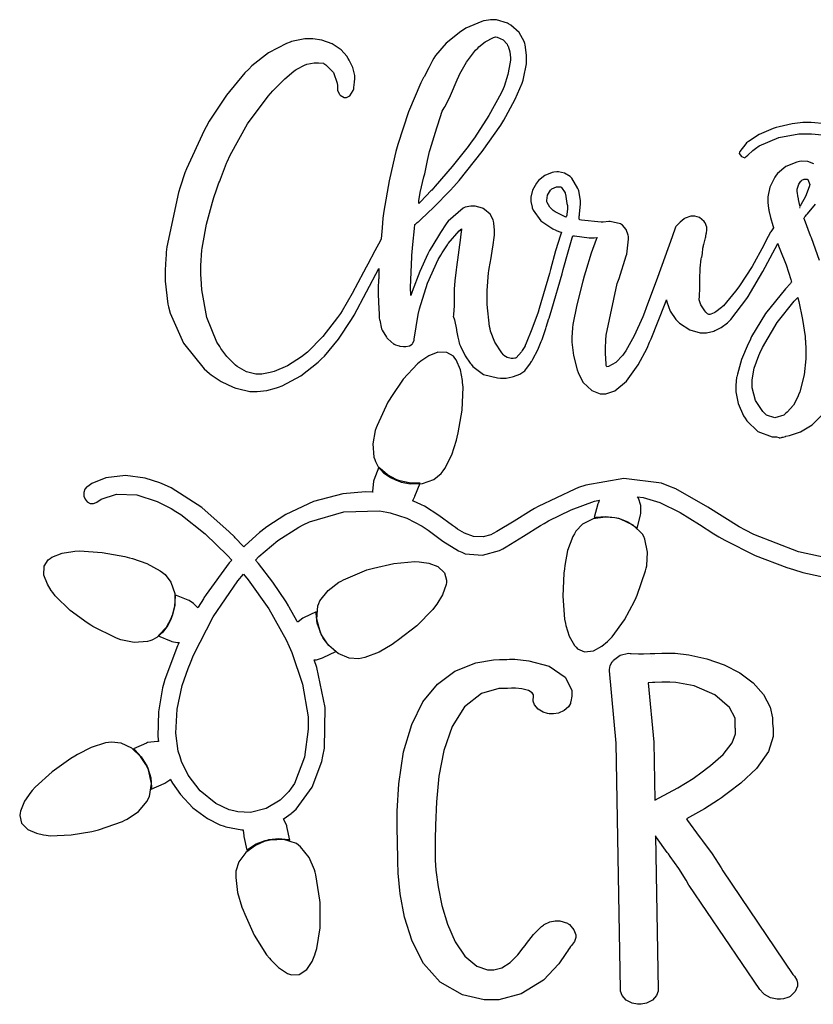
# Model space of a CAD drawing. Extents: x 0.54 to 7.19, y 0.81 to 4.79.
# Tile 1 of 2: x 0.54 to 3.75, y 0.81 to 4.79. Entities that reach past the tile are written whole.
import ezdxf

# ---------------------------------------------------------------- set-up
doc = ezdxf.new("R2010")
doc.units = 0
doc.layers.get('0').update_dxf_attribs({"linetype": 'CONTINUOUS'})

msp = doc.modelspace()

# ---------------------------------------------------------------- linework, layer by layer
at = {"color": 0}
for points in [[(3.75049, 4.20768), (3.72547, 4.21707), (3.6984, 4.2181), (3.69271, 4.21701), (3.68201, 4.21496), (3.63672, 4.19683), (3.60286, 4.16883), (3.59793, 4.16178), (3.59218, 4.15397), (3.5721, 4.11285), (3.56353, 4.07379), (3.56353, 4.06076), (3.56353, 4.05143), (3.56689, 4.02746), (3.56771, 4.02328), (3.56847, 4.01861), (3.57487, 3.99072), (3.5849, 3.95768), (3.58751, 3.95036), (3.58643, 3.94883), (3.57601, 3.9324), (3.57497, 3.93056), (3.55626, 3.89615), (3.54736, 3.87793), (3.50011, 3.79232), (3.44917, 3.71392), (3.43853, 3.69933), (3.43354, 3.69206), (3.38411, 3.63292), (3.37918, 3.62847), (3.37706, 3.62642), (3.35281, 3.60818), (3.34999, 3.60661), (3.34631, 3.60454), (3.33382, 3.59933), (3.32878, 3.59825), (3.3271, 3.59825), (3.32525, 3.59825), (3.32004, 3.6001), (3.31976, 3.60037), (3.31874, 3.6014), (3.3125, 3.60764), (3.3125, 3.60764), (3.30832, 3.61285), (3.29318, 3.63775), (3.28646, 3.65739), (3.28646, 3.6639), (3.28668, 3.66732), (3.28851, 3.71007), (3.28851, 3.72428), (3.28851, 3.73958), (3.29021, 3.78537), (3.29454, 3.82303), (3.29585, 3.82844), (3.2966, 3.83057), (3.30003, 3.84543), (3.30003, 3.85037), (3.30003, 3.85271), (3.30106, 3.85796), (3.30106, 3.85969), (3.30106, 3.86285), (3.30106, 3.86285), (3.30143, 3.86692), (3.30333, 3.87642), (3.30414, 3.8795), (3.30464, 3.88189), (3.31168, 3.90869), (3.3125, 3.91178), (3.3125, 3.91521), (3.31429, 3.92404), (3.31456, 3.92535), (3.31506, 3.92719), (3.31771, 3.94069), (3.31771, 3.94515), (3.31771, 3.95144), (3.31065, 3.96858), (3.30935, 3.97017), (3.30593, 3.97461), (3.28694, 3.98986), (3.26779, 3.99621), (3.26144, 3.99621), (3.25282, 3.99621), (3.22917, 3.98763), (3.22711, 3.98579), (3.22526, 3.98475), (3.20964, 3.97174), (3.20833, 3.97017), (3.20676, 3.9694), (3.19217, 3.95378), (3.19065, 3.95139), (3.17681, 3.91233), (3.11783, 3.74778), (3.07183, 3.62483), (3.06456, 3.60661), (3.05751, 3.58865), (3.02262, 3.51144), (2.98882, 3.45139), (2.98232, 3.442), (2.97683, 3.43397), (2.94814, 3.40375), (2.91846, 3.38704), (2.91249, 3.38574), (2.91222, 3.38629), (2.90961, 3.39154), (2.9094, 3.39204), (2.90886, 3.39882), (2.90625, 3.44065), (2.90625, 3.45454), (2.90625, 3.46446), (2.90804, 3.49203), (2.90831, 3.49408), (2.90961, 3.51492), (2.95469, 3.72325), (2.96251, 3.74408), (2.99061, 3.83578), (2.99268, 3.84229), (3.00049, 3.903), (3, 3.90869), (3, 3.9139), (2.99918, 3.91911), (2.99061, 3.94179), (2.97581, 3.95921), (2.9719, 3.96181), (2.96799, 3.96442), (2.92524, 3.97483), (2.92085, 3.97428), (2.89686, 3.97222), (2.88981, 3.972), (2.8099, 3.97982), (2.80106, 3.98161), (2.80106, 3.98269), (2.80024, 3.98551), (2.80003, 3.98579), (2.80003, 3.98893), (2.80078, 3.99696), (2.80106, 3.99826), (2.80154, 4.00347), (2.80524, 4.04514), (2.80524, 4.04514), (2.80524, 4.05946), (2.79818, 4.09804), (2.79688, 4.10243), (2.79476, 4.10818), (2.77056, 4.14985), (2.76768, 4.15246), (2.76351, 4.15636), (2.74046, 4.16976), (2.71712, 4.17535), (2.70936, 4.17535), (2.69792, 4.17329), (2.6914, 4.17199), (2.66146, 4.15989), (2.63564, 4.13992), (2.63124, 4.13471), (2.62679, 4.1295), (2.61106, 4.10129), (2.60417, 4.07329), (2.60417, 4.06392), (2.60417, 4.05533), (2.60932, 4.03239), (2.6104, 4.02951), (2.61376, 4.01992), (2.64453, 3.9776), (2.69293, 3.94412), (2.70518, 3.93892), (2.70697, 3.93815), (2.72601, 3.9311), (2.72814, 3.93056), (2.72444, 3.91938), (2.70492, 3.85504), (2.68435, 3.78033), (2.68024, 3.76389), (2.63857, 3.62224), (2.63357, 3.60688), (2.6091, 3.53825), (2.58567, 3.48161), (2.58128, 3.47222), (2.581, 3.47174), (2.57721, 3.46511), (2.56976, 3.45275), (2.56771, 3.44933), (2.56614, 3.44672), (2.54531, 3.42301), (2.54269, 3.42117), (2.53956, 3.42117), (2.53256, 3.42014), (2.53022, 3.42014), (2.52496, 3.42014), (2.50922, 3.42393), (2.49582, 3.4324), (2.49376, 3.43474), (2.48671, 3.44282), (2.45882, 3.4854), (2.44135, 3.5306), (2.43956, 3.53993), (2.43744, 3.54986), (2.42708, 3.63857), (2.42708, 3.66808), (2.42708, 3.69467), (2.43306, 3.7665), (2.43435, 3.77431), (2.43614, 3.78396), (2.44374, 3.82731), (2.44917, 3.86388), (2.44997, 3.87011), (2.45731, 3.91911), (2.45751, 3.92122), (2.45714, 3.93901), (2.45415, 3.96783), (2.45313, 3.97537), (2.45204, 3.98058), (2.43929, 4.00401), (2.41715, 4.02328), (2.41146, 4.02636), (2.40858, 4.02794), (2.37944, 4.03678), (2.36979, 4.03678), (2.36143, 4.03678), (2.33854, 4.03267), (2.33649, 4.03157), (2.33018, 4.02794), (2.27029, 3.97586), (2.2646, 3.96907), (2.26199, 3.96517), (2.23942, 3.92925), (2.20389, 3.87147), (2.19476, 3.85661), (2.18772, 3.84358), (2.15479, 3.77175), (2.12446, 3.69151), (2.11876, 3.67432), (2.11876, 3.6824), (2.11774, 3.70057), (2.11774, 3.7066), (2.12294, 3.8316), (2.12315, 3.83735), (2.12679, 3.88108), (2.13357, 3.94569), (2.13542, 3.96181), (2.13721, 3.96392), (2.1441, 3.97032), (2.14844, 3.97304), (2.14899, 3.97325), (2.15104, 3.97428), (2.15961, 3.98188), (2.21208, 4.03267), (2.27756, 4.1001), (2.29269, 4.116), (2.31401, 4.14046), (2.40739, 4.257), (2.48253, 4.36469), (2.49479, 4.38471), (2.50364, 4.39931), (2.54085, 4.46897), (2.56874, 4.53396), (2.57292, 4.54617), (2.57525, 4.55268), (2.58649, 4.61268), (2.58649, 4.63265), (2.58649, 4.64806), (2.58122, 4.68892), (2.58018, 4.69412), (2.57807, 4.70247), (2.55757, 4.73931), (2.52344, 4.76937), (2.5146, 4.77431), (2.50939, 4.77718), (2.4656, 4.79096), (2.45107, 4.79096), (2.4414, 4.79096), (2.41531, 4.78657), (2.41249, 4.78575), (2.40571, 4.78396), (2.34136, 4.75613), (2.33539, 4.75244), (2.32135, 4.7436), (2.2621, 4.69646), (2.21799, 4.64615), (2.21149, 4.63574), (2.20637, 4.62597), (2.19119, 4.59651), (2.17914, 4.57303), (2.17333, 4.56168), (2.17188, 4.55871), (2.17188, 4.55871), (2.16982, 4.55658), (2.15886, 4.53554), (2.10894, 4.41846), (2.06586, 4.28629), (2.05832, 4.25765), (2.0536, 4.2405), (2.03097, 4.1384), (2.00933, 4.01546), (2.00521, 3.98785), (2.00315, 3.94933), (1.99897, 3.90451), (1.99528, 3.898), (1.9725, 3.85568), (1.94401, 3.80143), (1.9375, 3.7889), (1.92757, 3.76915), (1.88151, 3.6824), (1.8406, 3.61339), (1.83333, 3.60243), (1.82183, 3.58529), (1.76237, 3.50896), (1.70025, 3.44618), (1.6875, 3.43576), (1.676, 3.42665), (1.61962, 3.39057), (1.56483, 3.36751), (1.55414, 3.3649), (1.54893, 3.36361), (1.51535, 3.35661), (1.50418, 3.35661), (1.49154, 3.35661), (1.45361, 3.36589), (1.41612, 3.3871), (1.4094, 3.39307), (1.40289, 3.39828), (1.37353, 3.42746), (1.3489, 3.46078), (1.34478, 3.46804), (1.33355, 3.48628), (1.29259, 3.58604), (1.27186, 3.69726), (1.27083, 3.72119), (1.27056, 3.72379), (1.26877, 3.76014), (1.26877, 3.77225), (1.26877, 3.79568), (1.27317, 3.85818), (1.27398, 3.866), (1.27604, 3.88135), (1.29188, 3.96354), (1.3151, 4.05246), (1.32086, 4.07118), (1.32216, 4.07487), (1.33046, 4.09868), (1.34191, 4.13032), (1.34478, 4.13786), (1.3476, 4.14546), (1.37261, 4.21056), (1.375, 4.21599), (1.38694, 4.24311), (1.45742, 4.36897), (1.54085, 4.48188), (1.55935, 4.50244), (1.56793, 4.51183), (1.60829, 4.55165), (1.64453, 4.58214), (1.65104, 4.58681), (1.65494, 4.58919), (1.69135, 4.6084), (1.69476, 4.60969), (1.69786, 4.611), (1.7276, 4.61703), (1.73753, 4.61703), (1.74479, 4.61703), (1.76481, 4.61442), (1.76665, 4.61388), (1.77496, 4.60894), (1.80556, 4.57693), (1.82107, 4.5345), (1.82189, 4.52431), (1.82189, 4.51074), (1.82189, 4.50504), (1.82969, 4.48942), (1.83128, 4.48785), (1.83279, 4.48606), (1.84879, 4.4764), (1.85417, 4.4764), (1.85867, 4.4764), (1.87235, 4.48318), (1.88564, 4.50456), (1.88747, 4.51183), (1.88851, 4.51628), (1.89111, 4.53842), (1.89165, 4.55365), (1.89165, 4.55871), (1.89139, 4.56521), (1.88406, 4.597), (1.86951, 4.62771), (1.86561, 4.63368), (1.85949, 4.64318), (1.83637, 4.66846), (1.80035, 4.69319), (1.75792, 4.70796), (1.72146, 4.71283), (1.70936, 4.71283), (1.68956, 4.71283), (1.63618, 4.70247), (1.63021, 4.70036), (1.61481, 4.69493), (1.54204, 4.65663), (1.47499, 4.60379), (1.46251, 4.59099), (1.44661, 4.57536), (1.37174, 4.48568), (1.30263, 4.38086), (1.28961, 4.35764), (1.28152, 4.34229), (1.21012, 4.18679), (1.20416, 4.17117), (1.18544, 4.11388), (1.17811, 4.09201), (1.13048, 3.87224), (1.12815, 3.85037), (1.1276, 3.84125), (1.12522, 3.80257), (1.12397, 3.77669), (1.12397, 3.76807), (1.12397, 3.73346), (1.13515, 3.64046), (1.13748, 3.6295), (1.14372, 3.60271), (1.19802, 3.48133), (1.28201, 3.37771), (1.30311, 3.35969), (1.31011, 3.35374), (1.35129, 3.32656), (1.39974, 3.30404), (1.41043, 3.30035), (1.41667, 3.29801), (1.46744, 3.28575), (1.48438, 3.28575), (1.49707, 3.28575), (1.53526, 3.29031), (1.57471, 3.30063), (1.58231, 3.3035), (1.59793, 3.30951), (1.67329, 3.35026), (1.74397, 3.40506), (1.75726, 3.41808), (1.76899, 3.42979), (1.82525, 3.49767), (1.87836, 3.57747), (1.88857, 3.59517), (1.98958, 3.78472), (1.98856, 3.76594), (1.98856, 3.74306), (1.98828, 3.74024), (1.98643, 3.70486), (1.98643, 3.69303), (1.98643, 3.68192), (1.98736, 3.64854), (1.98981, 3.59853), (1.99061, 3.58681), (1.99061, 3.58399), (1.99246, 3.57617), (1.99274, 3.57536), (2, 3.53993), (2.00103, 3.53788), (2.00256, 3.5345), (2.02001, 3.50608), (2.02186, 3.50347), (2.02496, 3.50011), (2.04997, 3.47851), (2.05208, 3.47743), (2.05414, 3.4764), (2.05701, 3.47564), (2.06651, 3.47304), (2.07135, 3.47146), (2.07189, 3.47119), (2.07394, 3.47017), (2.07525, 3.46989), (2.08908, 3.46804), (2.09375, 3.46804), (2.09864, 3.46804), (2.11328, 3.47119), (2.12369, 3.47851), (2.125, 3.48058), (2.12631, 3.48242), (2.13226, 3.49431), (2.13226, 3.49826), (2.14899, 3.59825), (2.15365, 3.62039), (2.18565, 3.72472), (2.22917, 3.82015), (2.23958, 3.83783), (2.23981, 3.83838), (2.24567, 3.84814), (2.26144, 3.87196), (2.26665, 3.8795), (2.27029, 3.88525), (2.31456, 3.93658), (2.31976, 3.94097), (2.32004, 3.94151), (2.32368, 3.94493), (2.32394, 3.94515), (2.32394, 3.94308), (2.32314, 3.93761), (2.32292, 3.93679), (2.32264, 3.93419), (2.32026, 3.91157), (2.31976, 3.90972), (2.30311, 3.7889), (2.30181, 3.77849), (2.29688, 3.73438), (2.294, 3.70117), (2.29372, 3.69618), (2.29372, 3.64513), (2.29372, 3.63265), (2.29189, 3.59804), (2.29167, 3.59517), (2.29064, 3.58996), (2.29167, 3.58886), (2.29167, 3.58681), (2.29346, 3.58111), (2.29372, 3.58057), (2.29503, 3.57667), (2.30387, 3.53683), (2.30414, 3.53267), (2.30539, 3.52615), (2.30931, 3.50663), (2.31261, 3.49072), (2.31456, 3.48226), (2.31538, 3.47928), (2.31565, 3.47846), (2.31928, 3.46935), (2.33826, 3.43083), (2.35835, 3.40169), (2.36253, 3.39725), (2.36925, 3.38813), (2.41303, 3.35585), (2.46929, 3.34125), (2.48232, 3.34099), (2.50521, 3.34099), (2.52919, 3.34619), (2.53489, 3.34728), (2.55974, 3.35633), (2.57992, 3.37067), (2.58333, 3.37429), (2.58697, 3.37901), (2.6001, 3.39714), (2.60753, 3.40842), (2.60835, 3.40972), (2.61301, 3.41781), (2.63254, 3.45508), (2.64686, 3.48813), (2.64899, 3.49408), (2.65028, 3.49724), (2.66407, 3.53733), (2.66564, 3.54199), (2.66694, 3.54671), (2.67731, 3.58132), (2.67811, 3.58365), (2.68956, 3.61908), (2.73122, 3.76286), (2.73562, 3.77957), (2.75549, 3.85167), (2.77214, 3.90815), (2.77501, 3.91699), (2.78174, 3.91569), (2.84071, 3.90869), (2.8604, 3.90869), (2.87294, 3.90972), (2.86925, 3.90142), (2.84879, 3.84571), (2.82579, 3.77121), (2.82086, 3.75347), (2.81483, 3.73242), (2.79101, 3.63747), (2.77496, 3.55767), (2.77289, 3.54411), (2.77083, 3.5045), (2.77083, 3.48654), (2.77707, 3.43257), (2.79167, 3.37435), (2.79585, 3.36285), (2.81044, 3.3316), (2.81694, 3.32249), (2.85167, 3.29031), (2.88553, 3.27636), (2.89686, 3.27636), (2.90881, 3.27636), (2.94476, 3.28933), (2.99192, 3.32835), (3.03863, 3.39378), (3.07493, 3.46224), (3.08539, 3.48579), (3.09136, 3.49935), (3.14871, 3.64258), (3.15419, 3.65767), (3.15549, 3.64958), (3.169, 3.61171), (3.19189, 3.57747), (3.19792, 3.57118), (3.20574, 3.56337), (3.24789, 3.53554), (3.29004, 3.52328), (3.30414, 3.52328), (3.31532, 3.52328), (3.34506, 3.53108), (3.34896, 3.53267), (3.35308, 3.53396), (3.37565, 3.54546), (3.40076, 3.56418), (3.40625, 3.56912), (3.41428, 3.57721), (3.47939, 3.66233), (3.48438, 3.67117), (3.49397, 3.68679), (3.54346, 3.77171), (3.59397, 3.86496), (3.60417, 3.88471), (3.60439, 3.88396), (3.60704, 3.87722), (3.60732, 3.87642), (3.61301, 3.8629), (3.63758, 3.79867), (3.65653, 3.74018), (3.6594, 3.72949), (3.65913, 3.729), (3.65543, 3.72379), (3.65522, 3.72325), (3.63542, 3.70221), (3.55453, 3.60221), (3.49815, 3.5095), (3.49061, 3.49203), (3.48383, 3.47879), (3.45751, 3.41564), (3.4406, 3.35715), (3.43853, 3.34619), (3.43772, 3.34338), (3.43435, 3.3119), (3.43435, 3.30138), (3.43435, 3.28549), (3.44374, 3.23762), (3.4656, 3.18787), (3.4719, 3.1785), (3.47889, 3.16704), (3.52354, 3.12483), (3.58122, 3.10351), (3.59478, 3.10243), (3.59868, 3.10243), (3.60883, 3.09983), (3.6104, 3.09928), (3.61458, 3.09825), (3.61876, 3.10038), (3.61876, 3.10038), (3.6224, 3.10118), (3.62294, 3.1014), (3.62657, 3.1014), (3.63618, 3.10482), (3.63747, 3.10558), (3.65235, 3.10851), (3.69581, 3.12332), (3.74397, 3.15142), (3.78163, 3.18967)], [(3.79764, 4.36925), (3.73921, 4.37532), (3.71978, 4.37532), (3.70562, 4.37532), (3.66314, 4.37001), (3.60938, 4.35792), (3.59793, 4.35449), (3.58512, 4.35037), (3.5294, 4.32639), (3.48514, 4.29829), (3.47814, 4.29199), (3.47444, 4.28917), (3.45101, 4.25792), (3.44997, 4.2545), (3.44792, 4.24929), (3.45731, 4.23785), (3.47081, 4.23161), (3.47601, 4.23682), (3.48253, 4.24257), (3.50385, 4.26129), (3.51378, 4.26964), (3.5146, 4.27013), (3.52914, 4.28006), (3.60894, 4.31472), (3.68972, 4.32954), (3.71669, 4.32954), (3.74072, 4.32954), (3.81299, 4.32189)], [(3.77289, 3.817), (3.74061, 3.90869), (3.73719, 3.91575), (3.71197, 3.98188), (3.71039, 3.98785), (3.71067, 3.98839), (3.71431, 3.9936), (3.71457, 3.99408), (3.71479, 3.99463), (3.72, 4.00092), (3.72081, 4.00142), (3.72472, 4.00504), (3.757, 4.04411)], [(3.88151, 2.59517), (3.68881, 2.63824), (3.50754, 2.70796), (3.47396, 2.72538), (3.44738, 2.73921), (3.32069, 2.81836), (3.19135, 2.89231), (3.16351, 2.90349), (3.13385, 2.91547), (2.98068, 2.93435), (2.82758, 2.90793), (2.7979, 2.89725), (2.7825, 2.89154), (2.63411, 2.8209), (2.61979, 2.81282), (2.60568, 2.80479), (2.53668, 2.76156), (2.46664, 2.7194), (2.4521, 2.71181), (2.44271, 2.70682), (2.41129, 2.69797), (2.37278, 2.6996), (2.33561, 2.71332), (2.30767, 2.72965), (2.29893, 2.73579), (2.28749, 2.74388), (2.23215, 2.78526), (2.17421, 2.82249), (2.16146, 2.82844), (2.15858, 2.82975), (2.12885, 2.84278), (2.12603, 2.84407), (2.12706, 2.84538), (2.13487, 2.86106), (2.13542, 2.86285), (2.15625, 2.91596), (2.14893, 2.91521), (2.11143, 2.91667), (2.07394, 2.92481), (2.06668, 2.9274), (2.05908, 2.93028), (2.02382, 2.94933), (1.99425, 2.97461), (1.98958, 2.98058), (1.96875, 2.9274), (1.96718, 2.9235), (1.96376, 2.88238), (1.96457, 2.87847), (1.93446, 2.88004), (1.84347, 2.87164), (1.7251, 2.84076), (1.61312, 2.78917), (1.53532, 2.73936), (1.51144, 2.72017), (1.50543, 2.71522), (1.44814, 2.66314), (1.44271, 2.65767), (1.43956, 2.66108), (1.40728, 2.69488), (1.40419, 2.69824), (1.38336, 2.71886), (1.27186, 2.8164), (1.14789, 2.89675), (1.12082, 2.90869), (1.10211, 2.91689), (1.04329, 2.93528), (0.963271, 2.94618), (0.884386, 2.93685), (0.826986, 2.91385), (0.810439, 2.90246), (0.807183, 2.90022), (0.799317, 2.89085), (0.794433, 2.87728), (0.794868, 2.86328), (0.799858, 2.85038), (0.808485, 2.83996), (0.819933, 2.83361), (0.833333, 2.83274), (0.844726, 2.83669), (0.847928, 2.83886), (0.865072, 2.85058), (0.927137, 2.87028), (1.00998, 2.86783), (1.09147, 2.84153), (1.1486, 2.81261), (1.16667, 2.80138), (1.18772, 2.78814), (1.28646, 2.71078), (1.37684, 2.62299), (1.39378, 2.60449), (1.38336, 2.59256), (1.28955, 2.46468), (1.28125, 2.45139), (1.27913, 2.44803), (1.2583, 2.41417), (1.25624, 2.41075), (1.25385, 2.41417), (1.23915, 2.42914), (1.22081, 2.44049), (1.21669, 2.442), (1.16352, 2.46386), (1.16428, 2.4566), (1.16184, 2.41911), (1.15262, 2.38163), (1.15001, 2.37429), (1.14714, 2.36675), (1.1276, 2.33197), (1.10178, 2.303), (1.09581, 2.29829), (1.14789, 2.27636), (1.1505, 2.27533), (1.1728, 2.27013), (1.18023, 2.27013), (1.17394, 2.25689), (1.12267, 2.12071), (1.11876, 2.10661), (1.11355, 2.08763), (1.09646, 1.98958), (1.09451, 1.88992), (1.0969, 1.87011), (1.09299, 1.87067), (1.05203, 1.86572), (1.04791, 1.86388), (0.995822, 1.84099), (1.00152, 1.83632), (1.02691, 1.80854), (1.04763, 1.77615), (1.05105, 1.7691), (1.05442, 1.76183), (1.06559, 1.72368), (1.06847, 1.685), (1.06771, 1.6774), (1.11979, 1.70036), (1.12212, 1.70144), (1.14296, 1.71522), (1.1448, 1.71701), (1.15354, 1.70085), (1.18555, 1.65533), (1.23644, 1.60157), (1.29595, 1.55811), (1.34527, 1.53326), (1.36252, 1.52746), (1.36903, 1.52539), (1.43414, 1.51313), (1.44065, 1.51286), (1.44038, 1.51079), (1.44217, 1.48812), (1.44271, 1.48579), (1.45518, 1.43056), (1.46089, 1.43554), (1.49306, 1.45557), (1.52886, 1.4694), (1.53646, 1.47119), (1.54428, 1.47331), (1.58393, 1.47743), (1.62213, 1.47331), (1.62918, 1.47119), (1.61664, 1.52636), (1.6161, 1.52924), (1.60465, 1.55453), (1.60314, 1.55658), (1.60596, 1.55843), (1.6346, 1.57926), (1.63747, 1.5816), (1.65468, 1.59592), (1.71913, 1.68565), (1.75803, 1.78944), (1.76247, 1.81076), (1.76926, 1.84358), (1.77132, 2.00792), (1.73801, 2.16911), (1.72711, 2.20036), (1.73622, 2.20036), (1.76069, 2.20817), (1.76357, 2.20975), (1.81456, 2.23469), (1.80854, 2.23915), (1.7819, 2.26574), (1.75987, 2.29753), (1.75624, 2.30453), (1.75233, 2.31185), (1.73915, 2.34944), (1.73486, 2.38758), (1.7354, 2.39513), (1.68435, 2.37011), (1.68201, 2.36908), (1.66222, 2.35428), (1.66043, 2.35243), (1.65756, 2.35818), (1.62631, 2.41368), (1.62294, 2.41911), (1.61328, 2.43554), (1.56011, 2.51454), (1.50179, 2.58996), (1.48958, 2.60449), (1.5039, 2.61882), (1.58083, 2.6836), (1.66456, 2.73736), (1.68229, 2.74621), (1.70806, 2.75896), (1.84765, 2.79958), (1.9924, 2.80376), (2.02083, 2.79829), (2.03489, 2.79568), (2.10206, 2.77419), (2.1651, 2.74175), (2.17708, 2.73367), (2.18929, 2.72538), (2.24864, 2.68083), (2.31114, 2.6415), (2.32497, 2.63574), (2.33903, 2.63004), (2.40935, 2.62354), (2.4776, 2.64307), (2.49061, 2.65033), (2.50493, 2.65815), (2.57443, 2.70101), (2.64399, 2.74442), (2.65831, 2.75244), (2.67572, 2.76238), (2.76714, 2.80767), (2.86274, 2.84256), (2.88226, 2.84722), (2.88172, 2.84592), (2.87651, 2.8329), (2.87603, 2.8316), (2.86143, 2.77636), (2.86871, 2.77821), (2.90636, 2.78097), (2.9445, 2.77692), (2.9521, 2.77533), (2.9599, 2.77354), (2.99713, 2.75896), (3.02919, 2.73708), (3.0344, 2.73161), (3.04893, 2.78678), (3.05051, 2.79329), (3.05012, 2.82519), (3.03982, 2.85449), (3.03646, 2.85969), (3.05925, 2.85726), (3.12636, 2.83757), (3.20921, 2.79736), (3.28792, 2.74794), (3.34581, 2.71012), (3.36561, 2.69824), (3.38926, 2.68419), (3.51275, 2.62315), (3.64139, 2.57406), (3.66769, 2.56597), (3.70606, 2.55447), (3.82394, 2.52886)]]:
    msp.add_lwpolyline(points, dxfattribs=at)
for points in [[(2.15104, 4.05761), (2.15625, 4.09201), (2.17188, 4.15451), (2.17469, 4.16781), (2.18658, 4.22146), (2.19476, 4.25743), (2.19586, 4.26183), (2.19715, 4.266), (2.20768, 4.30067), (2.22396, 4.35297), (2.22814, 4.366), (2.24582, 4.42014), (2.25315, 4.43371), (2.25706, 4.43994), (2.27968, 4.48486), (2.30647, 4.54699), (2.3125, 4.56179), (2.31662, 4.57146), (2.34435, 4.61951), (2.38097, 4.66704), (2.3896, 4.67638), (2.3935, 4.68083), (2.41928, 4.70117), (2.4534, 4.71837), (2.46149, 4.72119), (2.46772, 4.72017), (2.49214, 4.70947), (2.50831, 4.69151), (2.51042, 4.68679), (2.51247, 4.68317), (2.51926, 4.66118), (2.52186, 4.63667), (2.52186, 4.62847), (2.52106, 4.6186), (2.51199, 4.56939), (2.49664, 4.52121), (2.49274, 4.51183), (2.48438, 4.4936), (2.435, 4.40272), (2.37576, 4.31288), (2.36253, 4.29514), (2.35053, 4.27849), (2.28629, 4.19635), (2.21744, 4.11681), (2.20313, 4.1014), (2.20025, 4.09804), (2.18138, 4.07785), (2.15674, 4.05296), (2.15104, 4.04719), (2.15104, 4.04981), (2.15104, 4.05567), (2.15104, 4.05761)], [(3.69997, 4.13889), (3.70176, 4.141), (3.71143, 4.14621), (3.72314, 4.14518), (3.72601, 4.1441), (3.73438, 4.12429), (3.73199, 4.11518), (3.71718, 4.07508), (3.69814, 4.04226), (3.69374, 4.03678), (3.69347, 4.03863), (3.68826, 4.06392), (3.6875, 4.067), (3.68668, 4.07042), (3.68332, 4.09679), (3.68332, 4.10558), (3.68408, 4.10949), (3.68929, 4.12538), (3.69764, 4.1371), (3.69997, 4.13889)], [(2.75, 4.00142), (2.74972, 4.00038), (2.74713, 3.99283), (2.74685, 3.99203), (2.74343, 3.99283), (2.70361, 4.01286), (2.69894, 4.01594), (2.69526, 4.01833), (2.68083, 4.03293), (2.67111, 4.05062), (2.66982, 4.05453), (2.669, 4.05925), (2.6716, 4.08111), (2.6836, 4.10086), (2.6875, 4.10449), (2.68901, 4.10633), (2.70893, 4.1149), (2.7156, 4.1149), (2.71847, 4.1149), (2.72657, 4.11415), (2.72711, 4.11388), (2.72917, 4.11208), (2.74322, 4.09044), (2.74376, 4.08783), (2.74451, 4.08475), (2.75076, 4.04753), (2.75103, 4.04308), (2.75206, 4.04096), (2.75233, 4.04075), (2.75315, 4.0339), (2.75315, 4.03157), (2.75315, 4.02403), (2.75049, 4.00456), (2.75, 4.00142)], [(3.69476, 4.03054), (3.69271, 4.03054), (3.69271, 4.03157), (3.69374, 4.03157), (3.69396, 4.03157), (3.69476, 4.03082), (3.69476, 4.03054)], [(3.68853, 3.27225), (3.68593, 3.26497), (3.66743, 3.23122), (3.64165, 3.20221), (3.63542, 3.19721), (3.62836, 3.19125), (3.59293, 3.17931), (3.5586, 3.19125), (3.55208, 3.19721), (3.54372, 3.20481), (3.51406, 3.25022), (3.50103, 3.30111), (3.50103, 3.31803), (3.50103, 3.33365), (3.50885, 3.38043), (3.52707, 3.43186), (3.53228, 3.442), (3.54269, 3.46414), (3.60215, 3.56511), (3.67057, 3.65192), (3.68544, 3.66699), (3.68544, 3.66596), (3.68935, 3.65061), (3.70481, 3.57721), (3.71457, 3.50896), (3.7156, 3.49621), (3.71588, 3.49311), (3.71772, 3.45404), (3.71772, 3.44097), (3.71772, 3.41922), (3.7105, 3.35389), (3.69347, 3.28526), (3.68853, 3.27225)], [(1.62603, 2.2545), (1.63693, 2.23004), (1.68061, 2.10232), (1.70285, 1.96989), (1.70313, 1.94303), (1.70335, 1.92042), (1.68826, 1.80686), (1.64714, 1.70063), (1.63439, 1.68158), (1.62506, 1.66792), (1.58914, 1.63226), (1.53267, 1.59853), (1.46897, 1.58317), (1.41808, 1.58479), (1.40207, 1.58886), (1.38303, 1.59369), (1.32888, 1.61985), (1.26622, 1.67014), (1.21701, 1.73449), (1.19021, 1.78863), (1.18435, 1.80761), (1.17725, 1.83062), (1.1677, 1.90321), (1.17236, 2.00049), (1.19341, 2.09636), (1.21669, 2.16547), (1.22602, 2.18782), (1.23877, 2.21907), (1.3182, 2.37418), (1.41846, 2.5204), (1.44168, 2.54719), (1.46012, 2.52485), (1.544, 2.40674), (1.61431, 2.28082), (1.62603, 2.2545)], [(2.78646, 1.0816), (2.78646, 1.07628), (2.78147, 1.06017), (2.76926, 1.04411), (2.76563, 1.04096), (2.76535, 1.04047), (2.76118, 1.03434), (2.75597, 1.02664), (2.75521, 1.02534), (2.74658, 1.01156), (2.71793, 0.970865), (2.65582, 0.904676), (2.56575, 0.84885), (2.47499, 0.825358), (2.44476, 0.825358), (2.41547, 0.825358), (2.32769, 0.844564), (2.23742, 0.896322), (2.17051, 0.971951), (2.12354, 1.06261), (2.09304, 1.15961), (2.07553, 1.25429), (2.06749, 1.33778), (2.06565, 1.38547), (2.06565, 1.40136), (2.06565, 1.41336), (2.06483, 1.44439), (2.06456, 1.44933), (2.06429, 1.45638), (2.06353, 1.52686), (2.06353, 1.55035), (2.06353, 1.58757), (2.07004, 1.69911), (2.08963, 1.82878), (2.12218, 1.93929), (2.16769, 2.0306), (2.22607, 2.10254), (2.29731, 2.15506), (2.38135, 2.18804), (2.45383, 2.20057), (2.47814, 2.20139), (2.49164, 2.20139), (2.49451, 2.20139), (2.50206, 2.20221), (2.50315, 2.20242), (2.50754, 2.20242), (2.51747, 2.20344), (2.52083, 2.20344), (2.53971, 2.20344), (2.59636, 2.197), (2.67822, 2.17432), (2.74393, 2.13053), (2.77083, 2.07824), (2.77083, 2.06076), (2.77083, 2.05296), (2.76639, 2.03213), (2.76563, 2.02951), (2.76449, 2.02447), (2.75651, 2.01019), (2.73969, 1.99507), (2.71679, 1.98519), (2.69635, 1.98161), (2.68956, 1.98161), (2.67811, 1.98161), (2.67204, 1.98281), (2.6544, 1.98899), (2.63368, 2.00131), (2.61908, 2.01812), (2.61356, 2.03375), (2.61356, 2.0389), (2.61356, 2.0415), (2.61535, 2.04856), (2.61561, 2.04932), (2.61561, 2.05556), (2.61561, 2.05832), (2.61019, 2.06646), (2.5944, 2.07617), (2.56858, 2.08311), (2.5421, 2.08578), (2.53331, 2.08578), (2.52681, 2.08578), (2.5096, 2.08501), (2.50726, 2.08475), (2.49794, 2.08475), (2.47478, 2.08475), (2.40543, 2.06472), (2.33589, 2.01047), (2.28608, 1.93067), (2.25271, 1.8341), (2.23247, 1.72949), (2.22206, 1.62554), (2.21826, 1.53097), (2.21772, 1.47368), (2.21772, 1.45454), (2.21772, 1.40349), (2.21772, 1.39014), (2.22043, 1.35004), (2.22911, 1.28239), (2.24447, 1.20709), (2.26704, 1.1307), (2.29758, 1.05984), (2.33681, 1.00108), (2.38525, 0.961046), (2.4291, 0.946181), (2.44374, 0.946181), (2.45437, 0.946181), (2.48643, 0.95421), (2.52143, 0.975749), (2.55197, 1.00727), (2.57411, 1.03559), (2.58128, 1.04514), (2.58669, 1.05246), (2.61546, 1.08908), (2.64789, 1.12202), (2.65522, 1.12744), (2.65913, 1.13005), (2.68126, 1.1397), (2.70307, 1.1441), (2.71039, 1.1441), (2.72185, 1.1441), (2.75256, 1.13449), (2.75624, 1.13265), (2.76118, 1.12902), (2.77875, 1.10829), (2.78646, 1.08827), (2.78646, 1.0816)], [(3.66872, 0.923286), (3.6721, 0.920193), (3.68158, 0.904025), (3.68435, 0.891928), (3.68435, 0.887858), (3.68435, 0.880371), (3.67486, 0.85791), (3.6544, 0.83865), (3.64899, 0.835775), (3.64556, 0.833985), (3.62771, 0.828885), (3.61469, 0.827419), (3.6104, 0.827419), (3.60157, 0.827419), (3.57508, 0.833442), (3.55078, 0.846733), (3.54688, 0.850369), (3.53125, 0.867025), (3.24582, 1.28787), (3.24479, 1.28787), (3.23856, 1.29932), (3.23356, 1.30897), (3.2035, 1.35672), (3.16872, 1.40506), (3.16146, 1.41493), (3.15701, 1.42096), (3.1135, 1.48161), (3.10938, 1.48785), (3.11979, 0.865994), (3.11979, 0.860189), (3.11372, 0.842665), (3.09739, 0.823785), (3.07319, 0.811199), (3.05106, 0.806586), (3.04372, 0.806586), (3.03635, 0.806586), (3.01426, 0.811199), (2.99007, 0.823785), (2.97368, 0.842665), (2.96772, 0.860189), (2.96772, 0.865994), (2.94997, 1.86388), (2.9229, 2.15657), (2.9229, 2.162), (2.92617, 2.17811), (2.93408, 2.19179), (2.93647, 2.19413), (2.93983, 2.19933), (2.96636, 2.21886), (3.00022, 2.22694), (3.00726, 2.2264), (3.01118, 2.22618), (3.04031, 2.22538), (3.05003, 2.22538), (3.06044, 2.22538), (3.08826, 2.22618), (3.09169, 2.2264), (3.09478, 2.2264), (3.10699, 2.2264), (3.13456, 2.22743), (3.14378, 2.22743), (3.17085, 2.22743), (3.18924, 2.22715), (3.24447, 2.22119), (3.31743, 2.20524), (3.38693, 2.1805), (3.45008, 2.14762), (3.50412, 2.10747), (3.54622, 2.06087), (3.57357, 2.00863), (3.58333, 1.96571), (3.58333, 1.95139), (3.58333, 1.93994), (3.58382, 1.93733), (3.58539, 1.91667), (3.58539, 1.90972), (3.58539, 1.88971), (3.56635, 1.82954), (3.51824, 1.76025), (3.45443, 1.70117), (3.40522, 1.66351), (3.38857, 1.65136), (3.37603, 1.64204), (3.36481, 1.63422), (3.30757, 1.59819), (3.24713, 1.56364), (3.23438, 1.55658), (3.2385, 1.55007), (3.28646, 1.48525), (3.29167, 1.47846), (3.29949, 1.46832), (3.33849, 1.41547), (3.37549, 1.35845), (3.38226, 1.34619), (3.66461, 0.927408), (3.66872, 0.923286)], [(3.09272, 2.21283), (3.09272, 2.21283)], [(3.10211, 1.86703), (3.10622, 1.63265), (3.12364, 1.64154), (3.19933, 1.68251), (3.26193, 1.72092), (3.27289, 1.72846), (3.28797, 1.7391), (3.33225, 1.7724), (3.38357, 1.81793), (3.41965, 1.86486), (3.43332, 1.90088), (3.43332, 1.91288), (3.43332, 1.91575), (3.43251, 1.92356), (3.43229, 1.92432), (3.43126, 1.93158), (3.43126, 1.95036), (3.43126, 1.96485), (3.40907, 2.00825), (3.3501, 2.0586), (3.26557, 2.09467), (3.19146, 2.10915), (3.16667, 2.10969), (3.14481, 2.10969), (3.13439, 2.10969), (3.10678, 2.10894), (3.10314, 2.10867), (3.09739, 2.10867), (3.08197, 2.10792), (3.08018, 2.10764), (3.10211, 1.86703)]]:
    msp.add_lwpolyline(points, close=True, dxfattribs=at)
at = {"color": 140}
for points in [[(2.06771, 2.92432), (2.07949, 2.92008), (2.11681, 2.91265), (2.16612, 2.91379), (2.21153, 2.93033), (2.24164, 2.95486), (2.24897, 2.96496), (2.25651, 2.9751), (2.28461, 3.03006), (2.30339, 3.08919), (2.30626, 3.1014), (2.31039, 3.11942), (2.32611, 3.21104), (2.32992, 3.30376), (2.32813, 3.32221), (2.32731, 3.33083), (2.31913, 3.37408), (2.30208, 3.41417), (2.29688, 3.42117), (2.29124, 3.42882), (2.26497, 3.44488), (2.22851, 3.44504), (2.19185, 3.43012), (2.1671, 3.41456), (2.1594, 3.40869), (2.14611, 3.39828), (2.08826, 3.33594), (2.03982, 3.26574), (2.03125, 3.25142), (2.02604, 3.24257), (1.98178, 3.14854), (1.97814, 3.13889), (1.97444, 3.12875), (1.96457, 3.07525), (1.96924, 3.02115), (1.97293, 3.01074), (1.97515, 3.00319), (1.98682, 2.98188), (2.00857, 2.95779), (2.03618, 2.93858), (2.05957, 2.92725), (2.06771, 2.92432)], [(1.0625, 2.27746), (1.05208, 2.27408), (0.997993, 2.27067), (0.944499, 2.28185), (0.934353, 2.28575), (0.924696, 2.28944), (0.831489, 2.33556), (0.822917, 2.34099), (0.808811, 2.3501), (0.739963, 2.4005), (0.678874, 2.45975), (0.668728, 2.47325), (0.662924, 2.48118), (0.647624, 2.50635), (0.633464, 2.54324), (0.634278, 2.57954), (0.650608, 2.60531), (0.658311, 2.61079), (0.665582, 2.61572), (0.706381, 2.63163), (0.749729, 2.63917), (0.758356, 2.63992), (0.776801, 2.64122), (0.869521, 2.63553), (0.961154, 2.61833), (0.979167, 2.61388), (0.991374, 2.61079), (1.04986, 2.59076), (1.10362, 2.56131), (1.11355, 2.5535), (1.12343, 2.5459), (1.14719, 2.51508), (1.1626, 2.4694), (1.1626, 2.42019), (1.15441, 2.38297), (1.15001, 2.37121), (1.14692, 2.36313), (1.13498, 2.33985), (1.11523, 2.31261), (1.09093, 2.29124), (1.06993, 2.27974), (1.0625, 2.27746)]]:
    msp.add_lwpolyline(points, close=True, dxfattribs=at)
at = {"color": 1}
for points in [[(2.95628, 2.77225), (2.9439, 2.77496), (2.90576, 2.77789), (2.85704, 2.77121), (2.81413, 2.74968), (2.78722, 2.72174), (2.78125, 2.71078), (2.77496, 2.69988), (2.75347, 2.64231), (2.74192, 2.58165), (2.74061, 2.56913), (2.73876, 2.55089), (2.7341, 2.45817), (2.74089, 2.36546), (2.74479, 2.34722), (2.74658, 2.33892), (2.75988, 2.29676), (2.78147, 2.25874), (2.78749, 2.25244), (2.79406, 2.24561), (2.8221, 2.23286), (2.85818, 2.23699), (2.89247, 2.25612), (2.91499, 2.27474), (2.92188, 2.28157), (2.93381, 2.29357), (2.98394, 2.36247), (3.02419, 2.4381), (3.03125, 2.45344), (3.03537, 2.46283), (3.06847, 2.56131), (3.07086, 2.57118), (3.07346, 2.5816), (3.07704, 2.63607), (3.06614, 2.68946), (3.06147, 2.69933), (3.05675, 2.70871), (3.01899, 2.74599), (2.96772, 2.76964), (2.95628, 2.77225)], [(1.05105, 1.76594), (1.04563, 1.77735), (1.02458, 1.80914), (0.989312, 1.84332), (0.945856, 1.86388), (0.907172, 1.86794), (0.894803, 1.866), (0.882269, 1.86421), (0.823785, 1.84581), (0.768989, 1.81754), (0.758356, 1.81076), (0.742731, 1.80117), (0.666396, 1.74767), (0.597385, 1.68528), (0.585394, 1.67117), (0.579915, 1.66465), (0.555067, 1.62847), (0.537978, 1.58817), (0.536458, 1.57954), (0.535047, 1.57015), (0.542156, 1.54025), (0.567546, 1.51421), (0.603678, 1.49869), (0.632053, 1.49224), (0.641656, 1.491), (0.658583, 1.48893), (0.743435, 1.49175), (0.827311, 1.50608), (0.84375, 1.50971), (0.853624, 1.5121), (0.95101, 1.54699), (0.960394, 1.55137), (0.970269, 1.55583), (1.01563, 1.58643), (1.05051, 1.62799), (1.05523, 1.63786), (1.06044, 1.64725), (1.06836, 1.69997), (1.05599, 1.75532), (1.05105, 1.76594)]]:
    msp.add_lwpolyline(points, close=True, dxfattribs=at)
at = {"color": 102}
msp.add_lwpolyline([(1.74582, 2.4285), (1.75022, 2.43864), (1.78331, 2.48161), (1.82682, 2.51417), (1.83649, 2.5191), (1.8456, 2.52382), (1.94114, 2.56418), (1.95107, 2.567), (1.96718, 2.57172), (2.05035, 2.59076), (2.13514, 2.59831), (2.15207, 2.59722), (2.16178, 2.5964), (2.19086, 2.59142), (2.22797, 2.57785), (2.25472, 2.55317), (2.2634, 2.52344), (2.26247, 2.51389), (2.26144, 2.50532), (2.24685, 2.46414), (2.22396, 2.42617), (2.21875, 2.41911), (2.20751, 2.40429), (2.14231, 2.33838), (2.06922, 2.28082), (2.05414, 2.27013), (2.04372, 2.26286), (1.99007, 2.23188), (1.93229, 2.21024), (1.91982, 2.20763), (1.90756, 2.20518), (1.86876, 2.20747), (1.82422, 2.22575), (1.78706, 2.25792), (1.76432, 2.28836), (1.75836, 2.29932), (1.75288, 2.31), (1.73757, 2.36507), (1.74164, 2.41863), (1.74582, 2.4285)], close=True, dxfattribs=at)
at = {"color": 2}
msp.add_lwpolyline([(1.53749, 1.46804), (1.52533, 1.46479), (1.49024, 1.44987), (1.45008, 1.42144), (1.42188, 1.38254), (1.41075, 1.34522), (1.41043, 1.33263), (1.40989, 1.31988), (1.41715, 1.25868), (1.43485, 1.19954), (1.43956, 1.18782), (1.44635, 1.17068), (1.48486, 1.08615), (1.53386, 1.00738), (1.54585, 0.993056), (1.55126, 0.986546), (1.58251, 0.95535), (1.61897, 0.931369), (1.62706, 0.928494), (1.63613, 0.925401), (1.6671, 0.926975), (1.69737, 0.947265), (1.71907, 0.980089), (1.73042, 1.00678), (1.73335, 1.01595), (1.73856, 1.03212), (1.75114, 1.11627), (1.75179, 1.20139), (1.75103, 1.21804), (1.75049, 1.22824), (1.73383, 1.33084), (1.73122, 1.34098), (1.72862, 1.3514), (1.70671, 1.40115), (1.67236, 1.44363), (1.66351, 1.45036), (1.65517, 1.45665), (1.60482, 1.47287), (1.54867, 1.47092), (1.53749, 1.46804)], close=True, dxfattribs=at)

doc.saveas('drawing.dxf')
